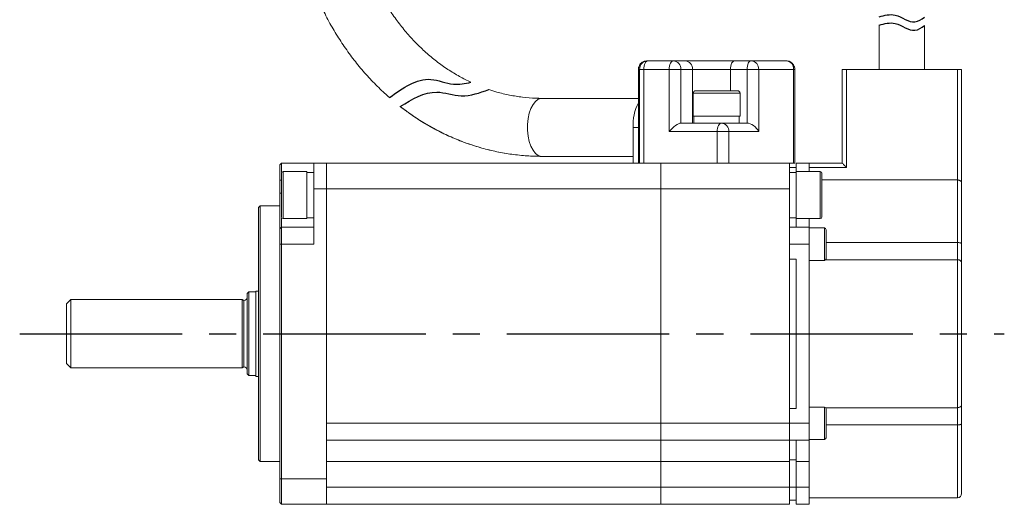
# Model space of a CAD drawing. Header units: millimetres. Extents: x -8092 to -7845, y 366 to 677.
# Tile 3 of 4: x -7960 to -7845, y 553 to 610. Entities that reach past the tile are written whole.
import ezdxf

# ---------------------------------------------------------------- set-up
doc = ezdxf.new("R2010")
doc.units = ezdxf.units.MM
doc.linetypes.add('CENTER2', pattern=[28.575, 19.05, -3.175, 3.175, -3.175])
doc.layers.add('Center', color=1, linetype='CENTER2')

msp = doc.modelspace()

# ---------------------------------------------------------------- linework, layer by layer
at = {"color": 7, "linetype": 'Continuous', "lineweight": 15}
for p, q in [((-7859.54, 608.87), (-7859.54, 603.68)), ((-7854.24, 603.68), (-7854.24, 608.82)), ((-7887.68, 604.15), (-7887.75, 603.95)), ((-7886.8, 604.68), (-7886.67, 604.68)), ((-7886.67, 604.68), (-7883.69, 604.68)), ((-7883.69, 604.68), (-7882.31, 604.68)), ((-7876.5, 604.68), (-7874.55, 604.68)), ((-7874.55, 604.68), (-7870.45, 604.68)), ((-7869.52, 604), (-7869.57, 604.15)), ((-7887.8, 603.68), (-7887.67, 603.68)), ((-7887.8, 592.68), (-7887.8, 603.68)), ((-7887.67, 603.68), (-7887.17, 603.68)), ((-7887.67, 603.68), (-7887.67, 592.68)), ((-7887.17, 603.68), (-7884.19, 603.68)), ((-7887.17, 603.68), (-7887.17, 592.68)), ((-7884.19, 596.38), (-7884.19, 603.68)), ((-7884.19, 603.68), (-7882.83, 603.68)), ((-7882.83, 597.38), (-7882.83, 603.68)), ((-7882.83, 603.68), (-7881.44, 603.68)), ((-7881.44, 597.38), (-7881.44, 603.68)), ((-7881.44, 603.68), (-7877, 603.68)), ((-7877, 603.68), (-7875.05, 603.68)), ((-7875.05, 603.68), (-7873.69, 603.68)), ((-7875.05, 603.68), (-7875.05, 597.38)), ((-7873.69, 603.68), (-7869.59, 603.68)), ((-7873.69, 603.68), (-7873.69, 596.38)), ((-7869.59, 592.68), (-7869.59, 603.68)), ((-7869.59, 603.68), (-7869.45, 603.68)), ((-7869.45, 592.68), (-7869.45, 603.68)), ((-7863.88, 592.68), (-7863.88, 603.68)), ((-7863.88, 603.68), (-7863.38, 603.68)), ((-7863.38, 592.18), (-7863.38, 603.68)), ((-7863.38, 603.68), (-7850.38, 603.68)), ((-7850.38, 590.71), (-7850.38, 603.68)), ((-7849.88, 603.68), (-7850.38, 603.68)), ((-7849.88, 590.36), (-7849.88, 603.68)), ((-7881.38, 600.88), (-7881.38, 598.18)), ((-7875.88, 598.18), (-7875.88, 600.88)), ((-7887.8, 600.28), (-7899.12, 600.28)), ((-7878.07, 597.38), (-7882.83, 597.38)), ((-7880, 598.18), (-7881.38, 598.18)), ((-7881.29, 598.18), (-7881.29, 597.38)), ((-7875.88, 598.18), (-7880, 598.18)), ((-7877.39, 597.38), (-7878.07, 597.38)), ((-7875.97, 597.38), (-7877.39, 597.38)), ((-7875.97, 597.38), (-7875.97, 598.18)), ((-7875.05, 597.38), (-7875.97, 597.38)), ((-7888.42, 592.68), (-7888.42, 596.88)), ((-7878.57, 596.38), (-7884.19, 596.38)), ((-7877.2, 596.38), (-7878.57, 596.38)), ((-7878.57, 592.68), (-7878.57, 596.38)), ((-7877.2, 596.38), (-7877.2, 592.68)), ((-7873.69, 596.38), (-7877.2, 596.38)), ((-7929.68, 592.68), (-7929.88, 592.48)), ((-7929.68, 591.62), (-7929.68, 592.68)), ((-7925.88, 592.68), (-7929.68, 592.68)), ((-7925.88, 592.68), (-7925.88, 589.68)), ((-7924.38, 592.68), (-7925.88, 592.68)), ((-7924.38, 592.68), (-7924.38, 589.68)), ((-7924.38, 592.68), (-7885.18, 592.68)), ((-7899.12, 593.48), (-7888.42, 593.48)), ((-7885.18, 592.68), (-7885.18, 589.68)), ((-7878.73, 592.68), (-7885.18, 592.68)), ((-7878.73, 592.68), (-7878.57, 592.68)), ((-7878.57, 592.68), (-7877.43, 592.68)), ((-7870.08, 592.68), (-7877.43, 592.68)), ((-7870.08, 592.68), (-7869.59, 592.68)), ((-7870.08, 589.68), (-7870.08, 592.68)), ((-7869.59, 592.68), (-7869.45, 592.68)), ((-7869.28, 592.68), (-7867.78, 592.68)), ((-7869.28, 591.69), (-7869.28, 592.68)), ((-7867.78, 591.69), (-7867.78, 592.68)), ((-7867.78, 592.68), (-7863.88, 592.68)), ((-7929.88, 592.48), (-7929.88, 590.68)), ((-7926.68, 591.69), (-7929.48, 591.69)), ((-7926.68, 591.69), (-7926.68, 586.19)), ((-7925.88, 591.6), (-7926.68, 591.6)), ((-7870.08, 592.18), (-7869.28, 592.18)), ((-7869.28, 591.6), (-7870.08, 591.6)), ((-7866.48, 591.69), (-7869.28, 591.69)), ((-7869.28, 586.19), (-7869.28, 591.69)), ((-7867.78, 592.18), (-7863.38, 592.18)), ((-7866.28, 586.39), (-7866.28, 591.49)), ((-7929.68, 590.68), (-7929.88, 590.68)), ((-7929.88, 590.68), (-7929.88, 589.18)), ((-7850.38, 590.71), (-7866.28, 590.71)), ((-7850.38, 583.37), (-7850.38, 590.71)), ((-7929.88, 589.18), (-7929.68, 589.18)), ((-7929.88, 589.18), (-7929.88, 584.98)), ((-7925.88, 589.68), (-7924.38, 589.68)), ((-7925.88, 589.68), (-7925.88, 583.18)), ((-7924.38, 555.68), (-7924.38, 589.68)), ((-7924.38, 589.68), (-7924.38, 562.18)), ((-7924.38, 589.68), (-7885.18, 589.68)), ((-7885.18, 589.68), (-7885.18, 562.18)), ((-7870.08, 589.68), (-7885.18, 589.68)), ((-7870.08, 562.18), (-7870.08, 589.68)), ((-7932.18, 587.68), (-7932.38, 587.48)), ((-7932.38, 587.48), (-7932.38, 572.68)), ((-7929.88, 587.68), (-7932.18, 587.68)), ((-7932.18, 587.68), (-7932.18, 557.68)), ((-7929.68, 586.22), (-7929.68, 585.18)), ((-7929.48, 586.19), (-7926.68, 586.19)), ((-7926.68, 586.28), (-7925.88, 586.28)), ((-7870.08, 586.28), (-7869.28, 586.28)), ((-7869.28, 586.19), (-7866.48, 586.19)), ((-7869.28, 585.19), (-7869.28, 586.17)), ((-7867.78, 586.17), (-7867.78, 585.18)), ((-7929.68, 585.18), (-7929.88, 584.98)), ((-7929.88, 584.98), (-7929.88, 583.18)), ((-7929.68, 583.18), (-7929.68, 585.18)), ((-7925.88, 585.18), (-7929.68, 585.18)), ((-7870.08, 585.19), (-7869.28, 585.19)), ((-7870.08, 585.18), (-7867.78, 585.18)), ((-7867.78, 583.18), (-7867.78, 585.18)), ((-7865.98, 585.08), (-7867.78, 585.08)), ((-7865.78, 581.48), (-7865.78, 584.88)), ((-7865.78, 583.37), (-7850.38, 583.37)), ((-7850.38, 583.37), (-7850.38, 581.35)), ((-7929.88, 583.18), (-7929.88, 555.68)), ((-7929.68, 583.18), (-7929.88, 583.18)), ((-7929.68, 555.68), (-7929.68, 583.18)), ((-7925.88, 583.18), (-7929.68, 583.18)), ((-7870.08, 583.18), (-7870.08, 581.43)), ((-7867.78, 583.18), (-7870.08, 583.18)), ((-7867.78, 562.18), (-7867.78, 583.18)), ((-7869.28, 581.43), (-7870.08, 581.43)), ((-7869.28, 563.93), (-7869.28, 581.43)), ((-7867.78, 581.28), (-7865.98, 581.28)), ((-7850.38, 581.35), (-7865.82, 581.35)), ((-7850.38, 564.01), (-7850.38, 581.35)), ((-7933.48, 577.58), (-7933.68, 577.38)), ((-7932.68, 577.58), (-7933.48, 577.58)), ((-7933.48, 577.58), (-7933.48, 567.78)), ((-7932.38, 577.68), (-7932.68, 577.68)), ((-7932.68, 577.68), (-7932.68, 570.09)), ((-7954.38, 576.68), (-7954.88, 576.18)), ((-7934.28, 576.68), (-7954.38, 576.68)), ((-7954.38, 576.68), (-7954.38, 568.68)), ((-7934.1, 576.58), (-7934.28, 576.68)), ((-7934.28, 576.68), (-7934.28, 568.68)), ((-7934.08, 576.58), (-7934.1, 576.58)), ((-7934.1, 576.58), (-7934.1, 568.78)), ((-7933.68, 577.38), (-7933.68, 570.25)), ((-7954.88, 576.18), (-7954.88, 569.18)), ((-7932.38, 572.68), (-7932.38, 557.88)), ((-7933.68, 570.25), (-7933.68, 567.98)), ((-7932.68, 570.09), (-7932.68, 567.68)), ((-7954.88, 569.18), (-7954.38, 568.68)), ((-7954.38, 568.68), (-7934.28, 568.68)), ((-7934.28, 568.68), (-7934.1, 568.78)), ((-7934.1, 568.78), (-7934.08, 568.78)), ((-7933.68, 567.98), (-7933.48, 567.78)), ((-7933.48, 567.78), (-7932.68, 567.78)), ((-7932.68, 567.68), (-7932.38, 567.68)), ((-7869.28, 563.93), (-7870.08, 563.93)), ((-7870.08, 563.93), (-7870.08, 562.18)), ((-7865.98, 564.08), (-7867.78, 564.08)), ((-7865.82, 564.01), (-7850.38, 564.01)), ((-7865.78, 560.48), (-7865.78, 563.88)), ((-7850.38, 564.01), (-7850.38, 561.99)), ((-7885.18, 562.18), (-7924.38, 562.18)), ((-7885.18, 562.18), (-7885.18, 560.18)), ((-7885.18, 562.18), (-7870.08, 562.18)), ((-7870.08, 562.18), (-7867.78, 562.18)), ((-7870.08, 562.18), (-7870.08, 560.18)), ((-7867.78, 560.18), (-7867.78, 562.18)), ((-7850.38, 561.99), (-7865.78, 561.99)), ((-7924.38, 560.18), (-7885.18, 560.18)), ((-7870.08, 560.18), (-7885.18, 560.18)), ((-7885.18, 560.18), (-7885.18, 557.68)), ((-7870.08, 560.18), (-7867.78, 560.18)), ((-7870.08, 557.68), (-7870.08, 560.18)), ((-7869.28, 557.68), (-7869.28, 560.18)), ((-7867.78, 560.28), (-7865.98, 560.28)), ((-7867.78, 557.68), (-7867.78, 560.18)), ((-7932.38, 557.88), (-7932.18, 557.68)), ((-7870.08, 557.89), (-7869.28, 557.89)), ((-7932.18, 557.68), (-7929.88, 557.68)), ((-7924.38, 557.68), (-7885.18, 557.68)), ((-7870.08, 557.68), (-7885.18, 557.68)), ((-7885.18, 557.68), (-7885.18, 554.68)), ((-7870.08, 554.68), (-7870.08, 557.68)), ((-7869.28, 557.68), (-7867.78, 557.68)), ((-7869.28, 554.68), (-7869.28, 557.68)), ((-7867.78, 554.68), (-7867.78, 557.68)), ((-7929.68, 555.68), (-7929.88, 555.68)), ((-7929.88, 555.68), (-7929.88, 552.88)), ((-7924.38, 555.68), (-7929.68, 555.68)), ((-7929.68, 552.68), (-7929.68, 555.68)), ((-7924.38, 552.68), (-7924.38, 555.68)), ((-7924.38, 554.68), (-7885.18, 554.68)), ((-7870.08, 554.68), (-7885.18, 554.68)), ((-7885.18, 554.68), (-7885.18, 552.68)), ((-7870.08, 554.68), (-7869.28, 554.68)), ((-7870.08, 552.68), (-7870.08, 554.68)), ((-7869.28, 554.68), (-7867.78, 554.68)), ((-7869.28, 552.68), (-7869.28, 554.68)), ((-7867.78, 552.68), (-7867.78, 554.68)), ((-7867.78, 553.43), (-7850.38, 553.43)), ((-7929.68, 552.68), (-7929.88, 552.88)), ((-7924.38, 552.68), (-7929.68, 552.68)), ((-7924.38, 552.68), (-7885.18, 552.68)), ((-7870.08, 552.68), (-7885.18, 552.68)), ((-7870.08, 553.18), (-7869.28, 553.18)), ((-7869.28, 552.68), (-7867.78, 552.68))]:
    msp.add_line(p, q, dxfattribs=at)
at = {"color": 8, "linetype": 'Continuous', "lineweight": 15}
for p, q in [((-7877, 601.18), (-7877, 603.68)), ((-7880, 600.88), (-7881.38, 600.88)), ((-7875.88, 600.88), (-7880, 600.88)), ((-7888.42, 596.88), (-7887.8, 596.88)), ((-7929.48, 591.69), (-7929.48, 586.19)), ((-7866.48, 586.19), (-7866.48, 591.69)), ((-7865.98, 581.28), (-7865.98, 585.08)), ((-7934.08, 568.78), (-7934.08, 576.58)), ((-7865.98, 560.28), (-7865.98, 564.08)), ((-7850.38, 553.43), (-7850.38, 561.99))]:
    msp.add_line(p, q, dxfattribs=at)
at = {"color": 7, "linetype": 'Continuous', "lineweight": 15, "flags": 128}
for points in [[(-7886.67, 604.68), (-7886.77, 604.66), (-7886.86, 604.6), (-7886.95, 604.51), (-7887.02, 604.39), (-7887.08, 604.23), (-7887.13, 604.06), (-7887.16, 603.87), (-7887.17, 603.68)], [(-7884.19, 603.68), (-7884.19, 603.87), (-7884.16, 604.06), (-7884.11, 604.23), (-7884.05, 604.39), (-7883.97, 604.51), (-7883.89, 604.6), (-7883.79, 604.66), (-7883.69, 604.68)], [(-7876.5, 604.68), (-7876.6, 604.66), (-7876.69, 604.6), (-7876.78, 604.51), (-7876.86, 604.39), (-7876.92, 604.23), (-7876.96, 604.06), (-7876.99, 603.87), (-7877, 603.68)], [(-7875.05, 603.68), (-7875.04, 603.87), (-7875.02, 604.06), (-7874.97, 604.23), (-7874.91, 604.39), (-7874.83, 604.51), (-7874.75, 604.6), (-7874.65, 604.66), (-7874.55, 604.68)], [(-7878.57, 596.38), (-7878.56, 596.57), (-7878.53, 596.76), (-7878.48, 596.93), (-7878.42, 597.09), (-7878.34, 597.21), (-7878.26, 597.3), (-7878.16, 597.36), (-7878.07, 597.38)], [(-7863.38, 592.18), (-7863.48, 592.28), (-7863.57, 592.37), (-7863.66, 592.46), (-7863.73, 592.53), (-7863.79, 592.59), (-7863.84, 592.64), (-7863.87, 592.67), (-7863.88, 592.68)]]:
    msp.add_lwpolyline(points, dxfattribs=at)
at = {"color": 8, "linetype": 'Continuous', "lineweight": 15, "flags": 128}
for points in [[(-7887.76, 603.95), (-7887.78, 603.87), (-7887.8, 603.68)], [(-7899.12, 593.48), (-7899.2, 593.48), (-7899.54, 593.59), (-7899.86, 593.83), (-7900.16, 594.19), (-7900.41, 594.66), (-7900.6, 595.23), (-7900.74, 595.86), (-7900.81, 596.54), (-7900.81, 597.22), (-7900.74, 597.9), (-7900.6, 598.53), (-7900.41, 599.09), (-7900.16, 599.57), (-7899.86, 599.93), (-7899.54, 600.17), (-7899.2, 600.27), (-7899.12, 600.28)], [(-7899.12, 593.48), (-7899.2, 593.48), (-7899.54, 593.59), (-7899.86, 593.83), (-7900.16, 594.19), (-7900.41, 594.66), (-7900.6, 595.23), (-7900.74, 595.86), (-7900.81, 596.54), (-7900.81, 597.22), (-7900.74, 597.9), (-7900.6, 598.53), (-7900.41, 599.09), (-7900.16, 599.57), (-7899.86, 599.93), (-7899.54, 600.17), (-7899.2, 600.27), (-7899.12, 600.28)]]:
    msp.add_lwpolyline(points, dxfattribs=at)
at = {"color": 7, "linetype": 'Continuous', "lineweight": 15}
for centre, radius, start, end in [((-7886.8, 603.68), 1, 90.0032, 164.3087), ((-7886.67, 603.68), 1, 90.004, 180.0041), ((-7883.77, 603.74), 0.94, 356.1888, 85.598), ((-7882.38, 603.74), 0.94, 356.1888, 85.598), ((-7874.63, 603.74), 0.94, 356.1888, 85.598), ((-7870.53, 603.74), 0.94, 356.1887, 85.5981), ((-7870.45, 603.68), 1, 64.0831, 89.9999), ((-7881.08, 600.88), 0.3, 90, 180), ((-7876.18, 600.88), 0.3, 0, 90), ((-7882.22, 597.06), 6.21, 154.105, 181.7056), ((-7878.14, 596.44), 0.94, 356.1888, 85.598), ((-7929.48, 591.49), 0.2, 90, 180), ((-7866.48, 591.49), 0.2, 0, 90), ((-7929.48, 586.39), 0.2, 180, 270), ((-7866.48, 586.39), 0.2, 270, 0), ((-7865.98, 584.88), 0.2, 0, 90), ((-7865.98, 581.48), 0.2, 270, 0), ((-7934.08, 576.98), 0.4, 270, 0), ((-7934.08, 568.38), 0.4, 0, 90), ((-7865.98, 563.88), 0.2, 0, 90), ((-7865.98, 560.48), 0.2, 270, 0), ((-7850.38, 553.93), 0.5, 270, 0)]:
    msp.add_arc(centre, radius, start, end, dxfattribs=at)
for centre, major_axis, ratio, start_param, end_param in [((-7883.69, 596.38), (0.966, 0.966), 0.267949, 0.261799, 1.832596), ((-7874.55, 596.38), (-0.866, 0.866), 0.57735, 4.18879, 5.759587)]:
    msp.add_ellipse(centre, major_axis=major_axis, ratio=ratio, start_param=start_param, end_param=end_param, dxfattribs=at)
for points, knots in [([(-7928.5, 626.88), (-7928.49, 626.51), (-7928.48, 625.45), (-7928.38, 623.72), (-7928.16, 621.69), (-7927.82, 619.68), (-7927.38, 617.69), (-7926.84, 615.74), (-7926.19, 613.83), (-7925.43, 611.97), (-7924.58, 610.16), (-7923.63, 608.42), (-7922.59, 606.75), (-7921.46, 605.15), (-7920.25, 603.63), (-7918.95, 602.2), (-7917.86, 601.13), (-7917.19, 600.54), (-7917, 600.37)], [0, 0, 0, 0, 0.0213973, 0.0606402, 0.0998901, 0.1391413, 0.178392, 0.2176406, 0.2568845, 0.296121, 0.3353469, 0.3745583, 0.413751, 0.45292, 0.4920601, 0.5311657, 0.5702313, 0.5861082, 0.5861082, 0.5861082, 0.5861082]), ([(-7907.45, 602.16), (-7907.9, 602.38), (-7908.82, 602.85), (-7910.16, 603.66), (-7911.48, 604.61), (-7912.74, 605.65), (-7913.93, 606.79), (-7915.06, 608.03), (-7916.11, 609.35), (-7917.08, 610.75), (-7917.97, 612.23), (-7918.78, 613.77), (-7919.49, 615.37), (-7920.11, 617.03), (-7920.63, 618.74), (-7921.05, 620.48), (-7921.37, 622.25), (-7921.58, 624.04), (-7921.68, 625.59), (-7921.69, 626.53), (-7921.7, 626.88)], [0.2441021, 0.2441021, 0.2441021, 0.2441021, 0.2854884, 0.3291759, 0.3727465, 0.4162052, 0.4595606, 0.5028235, 0.5460055, 0.5891184, 0.6321735, 0.6751807, 0.7181492, 0.7610865, 0.803999, 0.8468917, 0.8897691, 0.9326342, 0.9754898, 1, 1, 1, 1]), ([(-7887.26, 604.55), (-7887.29, 604.54), (-7887.4, 604.5), (-7887.55, 604.36), (-7887.64, 604.22), (-7887.68, 604.15)], [0, 0, 0, 0, 0.172474, 0.600932, 1, 1, 1, 1]), ([(-7882.31, 604.68), (-7882.16, 604.68), (-7881.87, 604.68), (-7881.27, 604.68), (-7880.55, 604.68), (-7879.74, 604.68), (-7878.87, 604.68), (-7878.02, 604.68), (-7877.22, 604.68), (-7876.74, 604.68), (-7876.5, 604.68)], [0, 0, 0, 0, 0.1199909, 0.2400211, 0.3686454, 0.4999994, 0.6313533, 0.7599776, 0.8799692, 1, 1, 1, 1]), ([(-7869.57, 604.15), (-7869.64, 604.24), (-7869.74, 604.4), (-7869.91, 604.53), (-7870, 604.56), (-7870.02, 604.57)], [0, 0, 0, 0, 0.542335, 0.881921, 1, 1, 1, 1]), ([(-7887.75, 603.95), (-7887.77, 603.91), (-7887.8, 603.82), (-7887.8, 603.73), (-7887.8, 603.68)], [0, 0, 0, 0, 0.450348, 1, 1, 1, 1]), ([(-7869.45, 603.68), (-7869.46, 603.76), (-7869.46, 603.88), (-7869.5, 603.98), (-7869.52, 604)], [0, 0, 0, 0, 0.759028, 1, 1, 1, 1]), ([(-7899.12, 600.28), (-7899.36, 600.28), (-7900.12, 600.29), (-7901.39, 600.4), (-7902.91, 600.64), (-7904.23, 600.96), (-7905.04, 601.21), (-7905.35, 601.32)], [0, 0, 0, 0, 0.0212784, 0.0651802, 0.109074, 0.152921, 0.180766, 0.180766, 0.180766, 0.180766]), ([(-7879.85, 601.18), (-7880.1, 601.18), (-7880.49, 601.18), (-7880.83, 601.18), (-7881.01, 601.18), (-7881.09, 601.18), (-7881.07, 601.18), (-7881.07, 601.18)], [0, 0, 0, 0, 0.358997, 0.554428, 0.74965, 0.945082, 1, 1, 1, 1]), ([(-7876.19, 601.18), (-7876.19, 601.18), (-7876.19, 601.18), (-7876.46, 601.18), (-7876.98, 601.18), (-7877.52, 601.18), (-7877.99, 601.18), (-7878.49, 601.18), (-7879.13, 601.18), (-7879.57, 601.18), (-7879.85, 601.18)], [0, 0, 0, 0, 0.070201, 0.249825, 0.429449, 0.527233, 0.624912, 0.722697, 0.820376, 1, 1, 1, 1]), ([(-7915.74, 599.33), (-7915.42, 599.08), (-7914.6, 598.47), (-7913.24, 597.56), (-7911.64, 596.64), (-7910, 595.83), (-7908.31, 595.13), (-7906.6, 594.56), (-7904.85, 594.1), (-7903.09, 593.76), (-7901.34, 593.56), (-7900.02, 593.48), (-7899.28, 593.48), (-7899.12, 593.48)], [0.6197736, 0.6197736, 0.6197736, 0.6197736, 0.6447055, 0.6834134, 0.7220648, 0.7606581, 0.7991936, 0.8376734, 0.8761017, 0.9144846, 0.95283, 0.9891156, 1, 1, 1, 1]), ([(-7915.74, 599.33), (-7915.38, 599.05), (-7914.51, 598.4), (-7913.09, 597.47), (-7911.48, 596.55), (-7909.82, 595.75), (-7908.12, 595.06), (-7906.39, 594.5), (-7904.64, 594.05), (-7902.86, 593.73), (-7901.1, 593.54), (-7899.85, 593.48), (-7899.2, 593.48), (-7899.12, 593.48)], [0.6197741, 0.6197741, 0.6197741, 0.6197741, 0.6482211, 0.6871363, 0.7259942, 0.7647934, 0.8035342, 0.842219, 0.8808524, 0.9194406, 0.9579921, 0.9944746, 1, 1, 1, 1]), ([(-7929.68, 591.49), (-7929.68, 591.46), (-7929.68, 591.41), (-7929.68, 591.09), (-7929.68, 590.76), (-7929.68, 590.35), (-7929.68, 589.76), (-7929.68, 588.94), (-7929.68, 588.13), (-7929.68, 587.53), (-7929.68, 587.13), (-7929.68, 586.8), (-7929.68, 586.48), (-7929.68, 586.43), (-7929.68, 586.39)], [0, 0, 0, 0, 0.119722, 0.184894, 0.25, 0.315173, 0.380278, 0.5, 0.619721, 0.684894, 0.75, 0.815173, 0.880278, 1, 1, 1, 1]), ([(-7849.88, 590.36), (-7849.88, 590.4), (-7849.9, 590.48), (-7849.98, 590.58), (-7850.08, 590.64), (-7850.18, 590.68), (-7850.28, 590.7), (-7850.34, 590.71), (-7850.38, 590.71)], [0, 0, 0, 0, 0.251108, 0.501522, 0.638331, 0.765886, 0.885798, 1, 1, 1, 1]), ([(-7849.88, 583.23), (-7849.88, 584.02), (-7849.88, 585.6), (-7849.88, 587.59), (-7849.88, 589.24), (-7849.88, 589.99), (-7849.88, 590.36)], [0, 0, 0, 0, 0.2484264, 0.5, 0.7515735, 1, 1, 1, 1]), ([(-7849.88, 583.23), (-7849.88, 583.24), (-7849.88, 583.25), (-7849.92, 583.29), (-7849.99, 583.32), (-7850.1, 583.35), (-7850.22, 583.36), (-7850.32, 583.37), (-7850.38, 583.37)], [0, 0, 0, 0, 0.0852583, 0.2512201, 0.5008787, 0.6383758, 0.7672459, 1, 1, 1, 1]), ([(-7849.88, 580.98), (-7849.88, 581.1), (-7849.88, 581.35), (-7849.88, 581.9), (-7849.88, 582.55), (-7849.88, 583), (-7849.88, 583.23)], [0, 0, 0, 0, 0.245249, 0.5, 0.754751, 1, 1, 1, 1]), ([(-7849.88, 580.98), (-7849.88, 581.01), (-7849.89, 581.07), (-7849.93, 581.16), (-7850, 581.23), (-7850.1, 581.29), (-7850.19, 581.33), (-7850.28, 581.35), (-7850.35, 581.35), (-7850.38, 581.35)], [0, 0, 0, 0, 0.163973, 0.302192, 0.500557, 0.633744, 0.761095, 0.883022, 1, 1, 1, 1]), ([(-7849.88, 564.38), (-7849.88, 565.02), (-7849.88, 566.31), (-7849.88, 568.37), (-7849.88, 570.5), (-7849.88, 572.68), (-7849.88, 574.86), (-7849.88, 576.99), (-7849.88, 579.05), (-7849.88, 580.33), (-7849.88, 580.98)], [0, 0, 0, 0, 0.12333, 0.246674, 0.373322, 0.5, 0.626648, 0.753326, 0.876655, 1, 1, 1, 1]), ([(-7849.88, 564.38), (-7849.88, 564.36), (-7849.88, 564.32), (-7849.92, 564.22), (-7849.99, 564.13), (-7850.1, 564.07), (-7850.22, 564.02), (-7850.32, 564.01), (-7850.38, 564.01)], [0, 0, 0, 0, 0.085258, 0.251222, 0.500879, 0.638376, 0.767246, 1, 1, 1, 1]), ([(-7849.88, 562.13), (-7849.88, 562.35), (-7849.88, 562.81), (-7849.88, 563.45), (-7849.88, 564.01), (-7849.88, 564.26), (-7849.88, 564.38)], [0, 0, 0, 0, 0.245249, 0.5, 0.754751, 1, 1, 1, 1]), ([(-7849.88, 562.13), (-7849.88, 562.12), (-7849.89, 562.09), (-7849.93, 562.06), (-7850, 562.03), (-7850.1, 562.01), (-7850.19, 562), (-7850.28, 561.99), (-7850.35, 561.99), (-7850.38, 561.99)], [0, 0, 0, 0, 0.163973, 0.302191, 0.500558, 0.633744, 0.761095, 0.883022, 1, 1, 1, 1]), ([(-7849.88, 553.93), (-7849.88, 553.95), (-7849.88, 554.01), (-7849.88, 554.43), (-7849.88, 555.11), (-7849.88, 556.06), (-7849.88, 557.27), (-7849.88, 558.7), (-7849.88, 560.32), (-7849.88, 561.52), (-7849.88, 562.13)], [0, 0, 0, 0, 0.12311, 0.246249, 0.373111, 0.5, 0.626861, 0.753751, 0.876868, 1, 1, 1, 1])]:
    msp.add_open_spline(points, degree=3, knots=knots, dxfattribs=at)
for points, knots in [([(-7859.54, 609.84), (-7858.92, 610.01), (-7857.47, 610.41), (-7855.7, 608.78), (-7854.6, 609.55), (-7854.23, 609.81)], [0, 0, 0, 0, 1.864376, 4.323785, 5.593627, 5.593627, 5.593627, 5.593627]), ([(-7859.54, 608.87), (-7858.92, 609.04), (-7857.47, 609.42), (-7855.7, 607.8), (-7854.6, 608.57), (-7854.23, 608.83)], [0, 0, 0, 0, 1.862929, 4.322339, 5.592181, 5.592181, 5.592181, 5.592181]), ([(-7917, 600.37), (-7915.41, 601.51), (-7913.03, 603.22), (-7909.71, 601.72), (-7908.14, 602.03), (-7907.45, 602.16)], [0, 0, 0, 0, 5.304667, 8.002796, 10.061354, 10.061354, 10.061354, 10.061354]), ([(-7915.74, 599.33), (-7914.34, 600.19), (-7912.06, 601.58), (-7908.42, 600.21), (-7906.42, 600.93), (-7905.35, 601.32)], [0, 0, 0, 0, 4.605229, 7.514952, 10.819213, 10.819213, 10.819213, 10.819213])]:
    msp.add_open_spline(points, degree=3, knots=knots)
at = {"layer": 'Center'}
msp.add_line((-7960.38, 572.68), (-7844.88, 572.68), dxfattribs=at)

doc.saveas('drawing.dxf')
